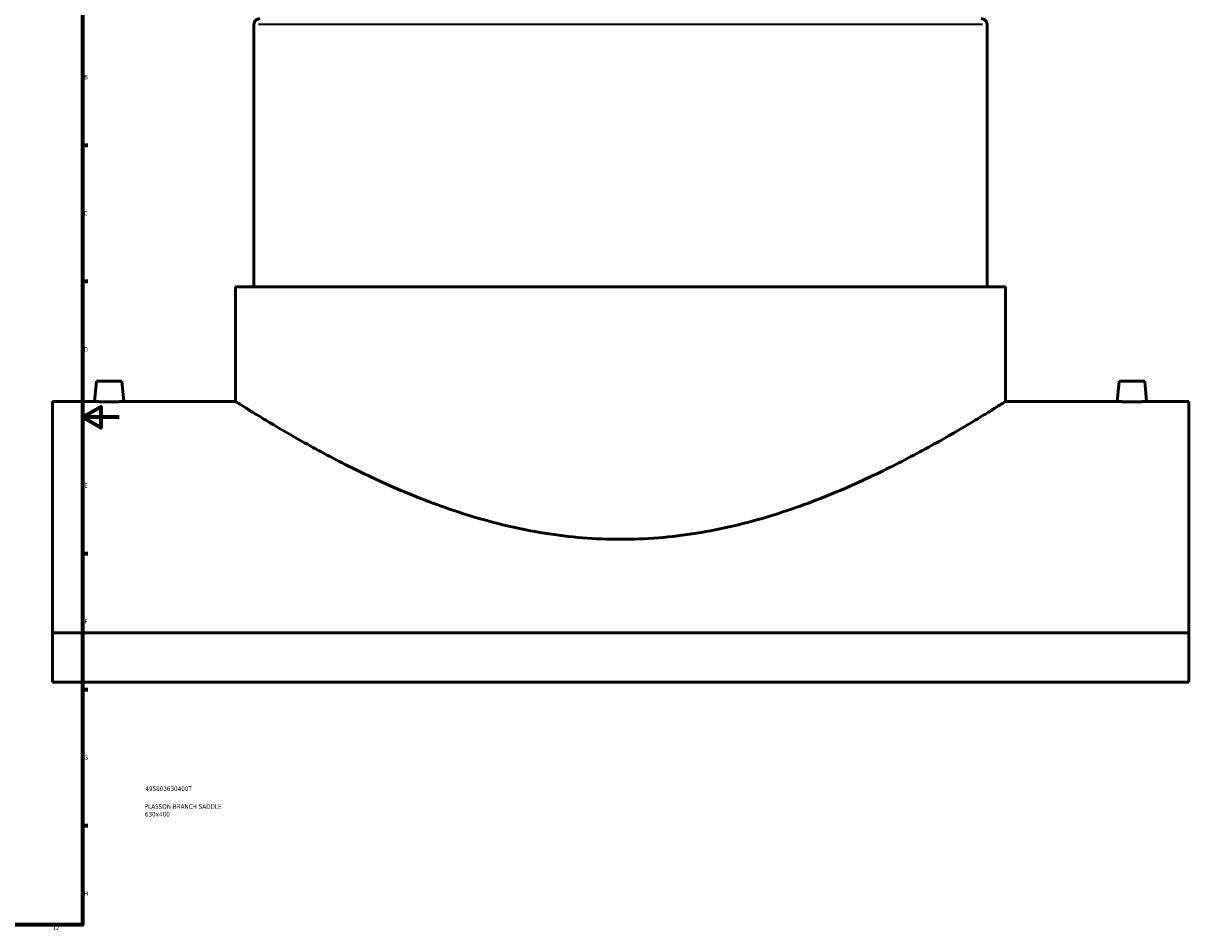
# Model space of a CAD drawing. Header units: millimetres. Extents: x -384 to 1596, y -435 to 1155.
# Tile 4 of 5: x 789 to 1424, y 18 to 512. Entities that reach past the tile are written whole.
import ezdxf

# ---------------------------------------------------------------- set-up
doc = ezdxf.new("R2010")
doc.units = ezdxf.units.MM
for name, color, linetype, lineweight in [('Border (ANSI)', 7, 'Continuous', 70), ('Title (ISO)', 7, 'Continuous', 50), ('Visible (ANSI)', 7, 'Continuous', 50), ('Visible Narrow (ANSI)', 7, 'Continuous', 35)]:
    doc.layers.add(name, color=color, linetype=linetype, lineweight=lineweight)
doc.styles.add('Note Text (ANSI)', font='tahoma.ttf')
doc.styles.add('Note Text (ISO)', font='tahoma.ttf')

# ---------------------------------------------------------------- blocks, each defined once
blk = doc.blocks.new('Borders Default Border')
at = {"layer": 'Border (ANSI)'}
for p, q in [((821, 445.5), (823.8, 445.5)), ((821, 371.25), (823.8, 371.25)), ((821, 222.75), (823.8, 222.75)), ((821, 148.5), (823.8, 148.5)), ((821, 74.25), (823.8, 74.25))]:
    blk.add_line(p, q, dxfattribs=at)
at = {"layer": 'Border (ANSI)', "flags": 128}
for points in [[(20, 20), (20, 574), (821, 574), (821, 20), (20, 20)], [(841, 297), (821, 297), (831, 302.77), (831, 291.23), (821, 297)]]:
    blk.add_lwpolyline(points, dxfattribs=at)
at = {"layer": 'Border (ANSI)', "color": 5, "true_color": 0x0000ff, "char_height": 2.4, "attachment_point": 7, "style": 'Note Text (ANSI)'}
for s, insert in [('B', (821.87, 481.43)), ('C', (821.71, 407.13)), ('D', (821.72, 332.93)), ('E', (821.91, 258.68)), ('F', (821.98, 184.43)), ('G', (821.6, 110.13)), ('H', (821.73, 35.93)), ('12', (804.52, 17.2))]:
    blk.add_mtext(s, dxfattribs=dict(at, insert=insert))
blk = doc.blocks.new('Title Blocks ISO')
at = {"layer": 'Title (ISO)', "color": 232, "true_color": 0xca0064, "style": 'Note Text (ISO)'}
for tag, p in [('PART_NUMBER_001', (34.16, 73.13)), ('DESCRIPTION_001', (33.84, 63.4)), ('DESCRIPTION_002', (33.95, 59.18))]:
    blk.add_attdef(tag, p, '', height=2.5, dxfattribs=at)

msp = doc.modelspace()

# ---------------------------------------------------------------- linework, layer by layer
at = {"layer": 'Visible (ANSI)'}
for p, q in [((914.46, 511.45), (914.46, 368.3)), ((1314.46, 511.45), (1314.46, 368.3)), ((904.46, 368.3), (1324.46, 368.3)), ((904.46, 368.3), (904.46, 305.6)), ((1324.46, 368.3), (1324.46, 305.6)), ((828.46, 316.7), (827.49, 305.6)), ((828.46, 316.7), (842.46, 316.7)), ((842.46, 316.7), (843.43, 305.6)), ((1386.46, 316.7), (1385.49, 305.6)), ((1400.46, 316.7), (1386.46, 316.7)), ((1400.46, 316.7), (1401.43, 305.6)), ((804.46, 305.6), (804.46, 179.44)), ((827.49, 305.6), (804.46, 305.6)), ((904.46, 305.6), (843.43, 305.6)), ((1385.49, 305.6), (1324.46, 305.6)), ((1424.46, 305.6), (1401.43, 305.6)), ((1424.46, 179.44), (1424.46, 305.6)), ((1424.46, 179.44), (804.46, 179.44)), ((804.46, 152.43), (804.46, 179.44)), ((1424.46, 179.44), (1424.46, 152.43)), ((804.46, 152.43), (1424.46, 152.43))]:
    msp.add_line(p, q, dxfattribs=at)
for centre, start, end in [((917.61, 511.45), 90, 180), ((1311.31, 511.45), 0, 90)]:
    msp.add_arc(centre, 3.15, start, end, dxfattribs=at)
for points, knots in [([(835.46, 305.5), (834.46, 305.5), (833.39, 305.51), (831.43, 305.53), (830.53, 305.54), (829.12, 305.56), (828.51, 305.58), (827.69, 305.6), (827.49, 305.6), (827.49, 305.6)], [0, 0, 0, 0, 0.300469, 0.300469, 0.600938, 0.600938, 0.901334, 0.901334, 1.201731, 1.201731, 1.201731, 1.201731]), ([(843.43, 305.6), (843.43, 305.6), (843.24, 305.6), (842.42, 305.58), (841.81, 305.56), (840.4, 305.54), (839.5, 305.53), (837.53, 305.51), (836.47, 305.5), (835.46, 305.5)], [3.605192, 3.605192, 3.605192, 3.605192, 3.905505, 3.905505, 4.205819, 4.205819, 4.506371, 4.506371, 4.806923, 4.806923, 4.806923, 4.806923]), ([(1114.46, 230.45), (1107.6, 230.45), (1100.68, 230.73), (1086.82, 231.85), (1079.89, 232.69), (1066.16, 234.89), (1059.35, 236.24), (1045.97, 239.38), (1039.39, 241.17), (1020.14, 247.01), (1007.94, 251.55), (985.43, 260.97), (975.12, 265.83), (956.9, 274.97), (948.32, 279.6), (933.04, 288.19), (926.35, 292.14), (918.21, 297.05), (915.81, 298.52), (911.67, 301.07), (909.94, 302.15), (907.19, 303.88), (906.16, 304.53), (904.8, 305.39), (904.46, 305.6), (904.46, 305.6)], [0, 0, 0, 0, 2.058537, 2.058537, 4.117075, 4.117075, 6.175612, 6.175612, 8.23415, 8.23415, 12.351225, 12.351225, 16.4683, 16.4683, 20.550282, 20.550282, 24.632264, 24.632264, 26.673256, 26.673256, 28.714247, 28.714247, 30.755238, 30.755238, 32.796229, 32.796229, 32.796229, 32.796229]), ([(1324.46, 305.6), (1324.46, 305.6), (1324.13, 305.39), (1322.77, 304.53), (1321.74, 303.88), (1318.98, 302.15), (1317.25, 301.07), (1313.12, 298.52), (1310.72, 297.05), (1302.58, 292.14), (1295.89, 288.19), (1280.61, 279.6), (1272.02, 274.97), (1253.81, 265.83), (1243.5, 260.97), (1220.98, 251.55), (1208.78, 247.01), (1189.54, 241.17), (1182.96, 239.38), (1169.57, 236.24), (1162.77, 234.89), (1149.03, 232.69), (1142.11, 231.85), (1128.25, 230.73), (1121.33, 230.45), (1114.46, 230.45)], [98.388687, 98.388687, 98.388687, 98.388687, 100.429679, 100.429679, 102.47067, 102.47067, 104.511661, 104.511661, 106.552652, 106.552652, 110.634635, 110.634635, 114.716617, 114.716617, 118.833692, 118.833692, 122.950767, 122.950767, 125.009304, 125.009304, 127.067842, 127.067842, 129.126379, 129.126379, 131.184917, 131.184917, 131.184917, 131.184917]), ([(1393.46, 305.5), (1392.46, 305.5), (1391.39, 305.51), (1389.43, 305.53), (1388.53, 305.54), (1387.12, 305.56), (1386.5, 305.58), (1385.69, 305.6), (1385.49, 305.6), (1385.49, 305.6)], [2.403461, 2.403461, 2.403461, 2.403461, 2.704013, 2.704013, 3.004565, 3.004565, 3.304878, 3.304878, 3.605192, 3.605192, 3.605192, 3.605192]), ([(1401.43, 305.6), (1401.43, 305.6), (1401.24, 305.6), (1400.42, 305.58), (1399.81, 305.56), (1398.39, 305.54), (1397.5, 305.53), (1395.53, 305.51), (1394.47, 305.5), (1393.46, 305.5)], [6.008653, 6.008653, 6.008653, 6.008653, 6.30905, 6.30905, 6.609446, 6.609446, 6.909915, 6.909915, 7.210384, 7.210384, 7.210384, 7.210384])]:
    msp.add_open_spline(points, degree=3, knots=knots, dxfattribs=at)
at = {"layer": 'Visible Narrow (ANSI)'}
msp.add_line((1312, 511.45), (916.93, 511.45), dxfattribs=at)

# ---------------------------------------------------------------- block references
msp.add_blockref('Borders Default Border', (0, 0))
msp.add_blockref('Title Blocks ISO', (821, 20)).add_auto_attribs({'PART_NUMBER_001': '495803630400T', 'DESCRIPTION_001': 'PLASSON BRANCH SADDLE', 'DESCRIPTION_002': '630x400'})

doc.saveas('drawing.dxf')
